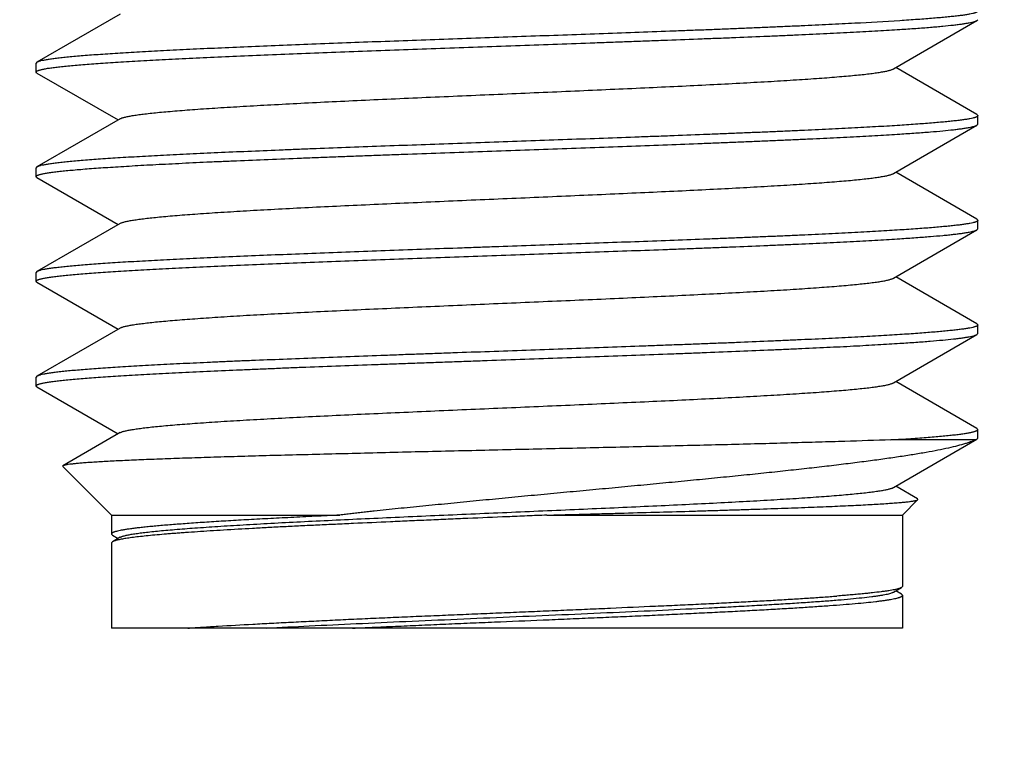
# Model space of a CAD drawing. Header units: inches. Extents: x 0 to 34, y 0 to 22.
# Tile 13 of 106: x 4.91 to 5.106, y 10.221 to 10.368. Entities that reach past the tile are written whole.
import ezdxf

# ---------------------------------------------------------------- set-up
doc = ezdxf.new("R2010")
doc.units = ezdxf.units.IN
doc.header["$LTSCALE"] = 1.87
doc.header["$MEASUREMENT"] = 0
doc.layers.get('0').update_dxf_attribs({"linetype": 'CONTINUOUS'})
doc.layers.add('DIMENSIONS', color=7, linetype='CONTINUOUS')
doc.styles.get("Standard").update_dxf_attribs({"font": 'txt', "width": 0.8})
doc.dimstyles.new('DIMSTYLE_2', dxfattribs={"dimtxt": 0.125, "dimasz": 0.18, "dimexe": 0.125, "dimexo": 0.0625, "dimgap": 0.0625, "dimtad": 0, "dimtih": 1, "dimtoh": 1, "dimlfac": 1.333333, "dimzin": 4, "dimdsep": 46, "dimtxsty": 'STANDARD', "dimblk": '_FILLED', "dimblk1": '_FILLED', "dimblk2": '_FILLED', "dimcen": 0.09, "dimadec": 0, "dimazin": 0, "dimtfac": 1, "dimtofl": 0, "dimtmove": 0, "dimatfit": 3, "dimldrblk": '_FILLED', "dimfxl": 1, "dimtolj": 1, "dimtzin": 4, "dimarcsym": 0})

# ---------------------------------------------------------------- blocks, each defined once
blk = doc.blocks.new('_FILLED')
at = {"color": 0, "linetype": 'BYBLOCK'}
blk.add_solid([(0, 0), (-1, 0.1736), (-1, -0.1736)], dxfattribs=at)
blk = doc.blocks.new('*D35')
at = {"layer": 'DIMENSIONS', "color": 2, "linetype": 'CONTINUOUS'}
for p, q in [((2.76809, 10.5202), (2.76809, 10.8802)), ((3.2759, 10.5202), (2.64309, 10.5202)), ((6.28722, 10.42769), (2.64309, 10.42769)), ((2.76809, 10.42769), (2.76809, 10.01278)), ((2.76809, 10.01278), (2.56492, 10.01278))]:
    blk.add_line(p, q, dxfattribs=at)
at = {"layer": 'DIMENSIONS', "color": 2, "linetype": 'CONTINUOUS', "xscale": 0.18, "yscale": 0.18, "zscale": 0.18}
for p, rotation in [((2.76809, 10.5202), 270), ((2.76809, 10.42769), 90)]:
    blk.add_blockref('_FILLED', p, dxfattribs=dict(at, rotation=rotation))
at = {"layer": 'DIMENSIONS', "color": 2, "linetype": 'CONTINUOUS', "insert": (2.50242, 10.07528), "char_height": 0.125, "width": 0.925, "attachment_point": 3, "line_spacing_factor": 0.9}
blk.add_mtext('.12{\\Ftxt.shx;\\W1.000000;\\H0.125000; }[3.1]', dxfattribs=at)

msp = doc.modelspace()

# ---------------------------------------------------------------- linework, layer by layer
at = {"color": 7, "linetype": 'CONTINUOUS'}
for p, q in [((4.9303, 10.36871), (4.91372, 10.35912)), ((5.08429, 10.35781), (5.10088, 10.36741)), ((5.10088, 10.36741), (5.10105, 10.3676)), ((4.91372, 10.35912), (4.91355, 10.35892)), ((4.91355, 10.35718), (4.91355, 10.35892)), ((5.10087, 10.3487), (5.08471, 10.35805)), ((4.91372, 10.35698), (4.91355, 10.35718)), ((4.91372, 10.35698), (4.92988, 10.34763)), ((4.9303, 10.34788), (4.91372, 10.33828)), ((5.10087, 10.3487), (5.10105, 10.3485)), ((5.10105, 10.34677), (5.10105, 10.3485)), ((5.08428, 10.33698), (5.10088, 10.34658)), ((5.10088, 10.34658), (5.10105, 10.34677)), ((4.91372, 10.33828), (4.91355, 10.33808)), ((4.91355, 10.33635), (4.91355, 10.33808)), ((4.91372, 10.33615), (4.91355, 10.33635)), ((4.91372, 10.33615), (4.92988, 10.3268)), ((5.10087, 10.32787), (5.08471, 10.33722)), ((4.9303, 10.32705), (4.91372, 10.31745)), ((5.10087, 10.32787), (5.10105, 10.32766)), ((5.10105, 10.32594), (5.10105, 10.32766)), ((5.08428, 10.31614), (5.10088, 10.32575)), ((5.10088, 10.32575), (5.10105, 10.32594)), ((4.91372, 10.31745), (4.91355, 10.31725)), ((4.91355, 10.31552), (4.91355, 10.31725)), ((5.10086, 10.30704), (5.08471, 10.31639)), ((4.91372, 10.31531), (4.91355, 10.31552)), ((4.91372, 10.31531), (4.92988, 10.30597)), ((5.10086, 10.30704), (5.10105, 10.30682)), ((5.10105, 10.3051), (5.10105, 10.30682)), ((4.9303, 10.30621), (4.91372, 10.29662)), ((5.08427, 10.2953), (5.10087, 10.3049)), ((5.10087, 10.3049), (5.10105, 10.3051)), ((4.91372, 10.29662), (4.91355, 10.29642)), ((4.91355, 10.29468), (4.91355, 10.29642)), ((4.91372, 10.29448), (4.91355, 10.29468)), ((5.10087, 10.2862), (5.08471, 10.29556)), ((4.91372, 10.29448), (4.92988, 10.28513)), ((4.9303, 10.28538), (4.9189, 10.27878)), ((5.10105, 10.286), (5.10087, 10.2862)), ((5.10105, 10.28427), (5.10105, 10.286)), ((5.10063, 10.28395), (5.08376, 10.28395)), ((5.08429, 10.27447), (5.10087, 10.28406)), ((5.10063, 10.28395), (5.10087, 10.28406)), ((5.10087, 10.28406), (5.10105, 10.28427)), ((4.9189, 10.27878), (4.91885, 10.27865)), ((4.92855, 10.26895), (4.91885, 10.27865)), ((5.08908, 10.27219), (5.08472, 10.27472)), ((5.08605, 10.26895), (5.08914, 10.27204)), ((5.08914, 10.27204), (5.08908, 10.27219)), ((4.92855, 10.26895), (4.97404, 10.26895)), ((4.92855, 10.26895), (4.92855, 10.26519)), ((5.01524, 10.26895), (5.08605, 10.26895)), ((5.08605, 10.26895), (5.08605, 10.25477)), ((4.92855, 10.26519), (4.92875, 10.26496)), ((4.92875, 10.26365), (4.92855, 10.26341)), ((4.92855, 10.26341), (4.92855, 10.24645)), ((4.92875, 10.26496), (4.92988, 10.2643)), ((4.9303, 10.26454), (4.92875, 10.26365)), ((5.08429, 10.25364), (5.08584, 10.25453)), ((5.08584, 10.25323), (5.08472, 10.25388)), ((5.08605, 10.25477), (5.08584, 10.25453)), ((5.08605, 10.25299), (5.08584, 10.25323)), ((5.08605, 10.25299), (5.08605, 10.24645)), ((5.08605, 10.24645), (4.92855, 10.24645))]:
    msp.add_line(p, q, dxfattribs=at)
for points, knots in [([(5.10105, 10.36933), (5.10105, 10.36932), (5.10104, 10.3693), (5.10103, 10.36927), (5.10101, 10.36924), (5.10097, 10.36919), (5.1009, 10.36914), (5.10079, 10.36908), (5.10065, 10.36902), (5.10048, 10.36895), (5.10027, 10.36889), (5.09994, 10.36881), (5.09945, 10.3687), (5.09877, 10.36858), (5.09797, 10.36846), (5.09705, 10.36835), (5.096, 10.36823), (5.09484, 10.36812), (5.09356, 10.368), (5.09217, 10.36788), (5.09067, 10.36776), (5.08844, 10.36759), (5.08672, 10.36747), (5.08553, 10.3674)], [0, 0, 0, 0, 0.001972, 0.004071, 0.006399, 0.009028, 0.01537, 0.023352, 0.033094, 0.044659, 0.058084, 0.073391, 0.109691, 0.153605, 0.205128, 0.264225, 0.330843, 0.404912, 0.486346, 0.575044, 0.670889, 0.773754, 1, 1, 1, 1]), ([(5.08553, 10.3674), (5.08254, 10.3672), (5.07871, 10.36699), (5.074, 10.36675), (5.07138, 10.36662), (5.06867, 10.36649), (5.06586, 10.36636), (5.06296, 10.36623), (5.05998, 10.3661), (5.05692, 10.36597), (5.05378, 10.36584), (5.05057, 10.36571), (5.04729, 10.36558), (5.04396, 10.36545), (5.0394, 10.36528), (5.0336, 10.36507), (5.02652, 10.36481), (5.01932, 10.36455), (5.01205, 10.36429), (5.00475, 10.36403), (4.99747, 10.36378), (4.99025, 10.36352), (4.98086, 10.36318), (4.9717, 10.36283), (4.96282, 10.36249), (4.95654, 10.36223), (4.95057, 10.36197), (4.94494, 10.36171), (4.93969, 10.36146), (4.93485, 10.3612), (4.9311, 10.36098), (4.92832, 10.3608), (4.92641, 10.36067), (4.92463, 10.36055), (4.92297, 10.36042), (4.92144, 10.36029), (4.92004, 10.36016), (4.91877, 10.36003), (4.91764, 10.3599), (4.91665, 10.35977), (4.91579, 10.35965), (4.91507, 10.35952), (4.91456, 10.35941), (4.91423, 10.35932), (4.91402, 10.35925), (4.91386, 10.35919), (4.91376, 10.35914), (4.91372, 10.35912)], [0, 0, 0, 0, 0.05227, 0.066919, 0.082158, 0.097963, 0.11431, 0.131175, 0.148533, 0.166356, 0.184618, 0.203291, 0.222347, 0.241756, 0.261489, 0.301809, 0.343059, 0.38499, 0.427348, 0.469873, 0.512309, 0.554396, 0.595879, 0.676031, 0.714212, 0.750819, 0.785627, 0.818428, 0.849021, 0.877221, 0.902857, 0.914665, 0.925776, 0.936172, 0.94584, 0.954763, 0.962929, 0.970327, 0.976945, 0.982776, 0.987813, 0.992051, 0.99549, 0.99691, 0.998133, 0.999161, 1, 1, 1, 1]), ([(5.08553, 10.36567), (5.0866, 10.36573), (5.08863, 10.36587), (5.09109, 10.36605), (5.09288, 10.3662), (5.09443, 10.36634), (5.09585, 10.36649), (5.09714, 10.36665), (5.09797, 10.36676), (5.09869, 10.36687), (5.09932, 10.36698), (5.09986, 10.36708), (5.10024, 10.36718), (5.10049, 10.36725), (5.10064, 10.3673), (5.10077, 10.36736), (5.10085, 10.36739), (5.10088, 10.36741)], [0, 0, 0, 0, 0.208174, 0.3938, 0.477915, 0.556115, 0.69447, 0.754492, 0.808327, 0.855926, 0.897253, 0.932287, 0.961034, 0.973065, 0.983551, 0.992515, 1, 1, 1, 1]), ([(4.91355, 10.35718), (4.91355, 10.35719), (4.91355, 10.35722), (4.91357, 10.35725), (4.91359, 10.35729), (4.91364, 10.35733), (4.91372, 10.35739), (4.91386, 10.35746), (4.91402, 10.35752), (4.91423, 10.35759), (4.91447, 10.35765), (4.91475, 10.35772), (4.91507, 10.35778), (4.91557, 10.35788), (4.91628, 10.35799), (4.91724, 10.35812), (4.91835, 10.35825), (4.91959, 10.35838), (4.92098, 10.35851), (4.92251, 10.35865), (4.92417, 10.35878), (4.92596, 10.35891), (4.92789, 10.35904), (4.92994, 10.35918), (4.93211, 10.35931), (4.93441, 10.35944), (4.93682, 10.35957), (4.93934, 10.3597), (4.94292, 10.35988), (4.94764, 10.36011), (4.95359, 10.36037), (4.95988, 10.36064), (4.96647, 10.3609), (4.97332, 10.36116), (4.98285, 10.36152), (4.99257, 10.36187), (5.00244, 10.36222), (5.00991, 10.36249), (5.01737, 10.36275), (5.02356, 10.36297), (5.02846, 10.36315), (5.03209, 10.36328), (5.03568, 10.36341), (5.04037, 10.36359), (5.04499, 10.36376), (5.04954, 10.36394), (5.0539, 10.36411), (5.05816, 10.36429), (5.06231, 10.36447), (5.06623, 10.36464), (5.07089, 10.36486), (5.07538, 10.36508), (5.07875, 10.36527), (5.08112, 10.3654), (5.08337, 10.36553), (5.08482, 10.36562), (5.08553, 10.36567)], [0, 0, 0, 0, 0.000195, 0.000404, 0.00064, 0.000911, 0.001577, 0.002429, 0.003479, 0.004732, 0.006191, 0.007859, 0.009736, 0.011822, 0.016624, 0.022261, 0.028726, 0.036011, 0.044105, 0.052996, 0.06267, 0.073112, 0.084308, 0.096238, 0.108884, 0.122225, 0.136241, 0.15091, 0.166209, 0.198595, 0.233194, 0.269785, 0.308136, 0.348002, 0.389129, 0.47411, 0.517422, 0.560914, 0.60431, 0.647331, 0.668616, 0.689704, 0.710563, 0.731158, 0.77143, 0.791041, 0.810261, 0.847406, 0.865271, 0.882627, 0.915699, 0.946413, 0.960823, 0.974573, 0.987639, 1, 1, 1, 1]), ([(4.9303, 10.34788), (4.93035, 10.34791), (4.93047, 10.34796), (4.93066, 10.34804), (4.9309, 10.34812), (4.93118, 10.34819), (4.93151, 10.34827), (4.93202, 10.34838), (4.93276, 10.34851), (4.93377, 10.34867), (4.93495, 10.34882), (4.93628, 10.34897), (4.93777, 10.34913), (4.93941, 10.34928), (4.94189, 10.3495), (4.94535, 10.34976), (4.94989, 10.35007), (4.95493, 10.35037), (4.96044, 10.35068), (4.96635, 10.35099), (4.97263, 10.3513), (4.9792, 10.35161), (4.98602, 10.35192), (4.99544, 10.35233), (5.00736, 10.35284), (5.01928, 10.35336), (5.02869, 10.35377), (5.03551, 10.35408), (5.04208, 10.35439), (5.04835, 10.3547), (5.05426, 10.35501), (5.05975, 10.35531), (5.06479, 10.35562), (5.06932, 10.35593), (5.07277, 10.35619), (5.07524, 10.35641), (5.07688, 10.35656), (5.07836, 10.35671), (5.07969, 10.35687), (5.08085, 10.35702), (5.08185, 10.35718), (5.08259, 10.35731), (5.08309, 10.35742), (5.08341, 10.35749), (5.08369, 10.35757), (5.08393, 10.35765), (5.08412, 10.35772), (5.08424, 10.35778), (5.08429, 10.35781)], [0, 0, 0, 0, 0.001121, 0.00249, 0.004114, 0.005997, 0.00814, 0.010546, 0.016144, 0.022787, 0.030464, 0.039164, 0.048863, 0.059536, 0.07117, 0.09724, 0.126797, 0.159618, 0.195412, 0.233871, 0.274647, 0.317397, 0.361739, 0.407292, 0.50042, 0.593536, 0.639069, 0.683384, 0.726104, 0.766848, 0.805254, 0.841002, 0.873765, 0.903268, 0.929264, 0.940876, 0.951527, 0.961185, 0.969824, 0.977428, 0.98399, 0.98952, 0.9919, 0.994025, 0.995895, 0.997512, 0.998879, 1, 1, 1, 1]), ([(5.10105, 10.3485), (5.10105, 10.34849), (5.10104, 10.34847), (5.10103, 10.34843), (5.10101, 10.3484), (5.10097, 10.34836), (5.1009, 10.3483), (5.10079, 10.34824), (5.10065, 10.34818), (5.10048, 10.34812), (5.10028, 10.34806), (5.09995, 10.34797), (5.09945, 10.34787), (5.09877, 10.34775), (5.09797, 10.34763), (5.09705, 10.34752), (5.096, 10.3474), (5.09484, 10.34728), (5.09357, 10.34717), (5.09164, 10.347), (5.08895, 10.34679), (5.08672, 10.34664), (5.08553, 10.34656)], [0, 0, 0, 0, 0.001991, 0.004105, 0.006442, 0.009075, 0.015417, 0.023392, 0.033124, 0.044678, 0.058092, 0.073387, 0.109666, 0.153564, 0.205076, 0.264169, 0.330788, 0.404863, 0.486306, 0.575013, 0.773737, 1, 1, 1, 1]), ([(5.08553, 10.34656), (5.08484, 10.34652), (5.08342, 10.34643), (5.08123, 10.3463), (5.07893, 10.34617), (5.07564, 10.346), (5.07129, 10.34578), (5.06676, 10.34557), (5.06296, 10.3454), (5.05998, 10.34527), (5.05692, 10.34514), (5.05378, 10.34501), (5.05057, 10.34488), (5.04616, 10.34471), (5.04168, 10.34453), (5.03712, 10.34436), (5.03245, 10.34419), (5.02652, 10.34397), (5.01932, 10.34372), (5.01205, 10.34346), (5.00475, 10.3432), (4.99747, 10.34294), (4.99024, 10.34268), (4.98312, 10.34243), (4.97615, 10.34217), (4.97045, 10.34195), (4.966, 10.34178), (4.96171, 10.34161), (4.95654, 10.34139), (4.95056, 10.34114), (4.94494, 10.34088), (4.93969, 10.34062), (4.93485, 10.34037), (4.93046, 10.34011), (4.92653, 10.33986), (4.92356, 10.33963), (4.92144, 10.33945), (4.92004, 10.33933), (4.91877, 10.3392), (4.91764, 10.33907), (4.91665, 10.33894), (4.91579, 10.33881), (4.91507, 10.33868), (4.91456, 10.33857), (4.91423, 10.33848), (4.91402, 10.33842), (4.91386, 10.33835), (4.91376, 10.33831), (4.91372, 10.33828)], [0, 0, 0, 0, 0.012079, 0.02483, 0.038235, 0.052272, 0.08216, 0.114313, 0.131179, 0.148537, 0.16636, 0.184623, 0.203296, 0.222352, 0.261496, 0.281524, 0.301816, 0.343068, 0.385, 0.427358, 0.469885, 0.512321, 0.554409, 0.595893, 0.636521, 0.676045, 0.695319, 0.714227, 0.750833, 0.785642, 0.818442, 0.849034, 0.877234, 0.90287, 0.925787, 0.94585, 0.954772, 0.962937, 0.970334, 0.976952, 0.982782, 0.987818, 0.992056, 0.995493, 0.996912, 0.998134, 0.999162, 1, 1, 1, 1]), ([(5.08553, 10.34483), (5.0866, 10.3449), (5.08863, 10.34504), (5.09149, 10.34525), (5.09399, 10.34546), (5.09584, 10.34565), (5.09714, 10.34581), (5.09796, 10.34592), (5.09869, 10.34603), (5.09932, 10.34614), (5.09985, 10.34625), (5.10023, 10.34634), (5.10049, 10.34642), (5.10064, 10.34647), (5.10077, 10.34652), (5.10085, 10.34656), (5.10088, 10.34658)], [0, 0, 0, 0, 0.208089, 0.393649, 0.555915, 0.694238, 0.754255, 0.808096, 0.855712, 0.897065, 0.932136, 0.960928, 0.972984, 0.983496, 0.992488, 1, 1, 1, 1]), ([(4.91355, 10.33635), (4.91355, 10.33636), (4.91355, 10.33638), (4.91357, 10.33642), (4.91359, 10.33645), (4.91364, 10.3365), (4.91372, 10.33656), (4.91386, 10.33662), (4.91402, 10.33669), (4.91423, 10.33675), (4.91447, 10.33682), (4.91475, 10.33688), (4.91507, 10.33695), (4.91557, 10.33704), (4.91628, 10.33716), (4.91724, 10.33729), (4.91835, 10.33742), (4.91959, 10.33755), (4.92098, 10.33768), (4.92251, 10.33781), (4.92481, 10.338), (4.92729, 10.33817), (4.92994, 10.33834), (4.93292, 10.33852), (4.93605, 10.3387), (4.93934, 10.33887), (4.94292, 10.33905), (4.94663, 10.33923), (4.95048, 10.3394), (4.95456, 10.33958), (4.95987, 10.3398), (4.96531, 10.34002), (4.9698, 10.34019), (4.97326, 10.34033), (4.97678, 10.34046), (4.98034, 10.34059), (4.98395, 10.34072), (4.98883, 10.3409), (4.99499, 10.34112), (5.00244, 10.34139), (5.01238, 10.34174), (5.02228, 10.34209), (5.03205, 10.34244), (5.03918, 10.34271), (5.04499, 10.34293), (5.04954, 10.34311), (5.05284, 10.34324), (5.05608, 10.34337), (5.05924, 10.3435), (5.06231, 10.34364), (5.0653, 10.34377), (5.06819, 10.3439), (5.07185, 10.34408), (5.07538, 10.34425), (5.07875, 10.34443), (5.08112, 10.34456), (5.08337, 10.3447), (5.08482, 10.34479), (5.08553, 10.34483)], [0, 0, 0, 0, 0.000195, 0.000404, 0.00064, 0.000911, 0.001576, 0.002428, 0.003478, 0.004731, 0.00619, 0.007858, 0.009735, 0.011822, 0.016623, 0.02226, 0.028725, 0.03601, 0.044103, 0.052994, 0.062668, 0.084306, 0.096236, 0.108882, 0.136239, 0.150908, 0.166206, 0.198592, 0.215628, 0.233191, 0.269783, 0.308134, 0.327893, 0.348, 0.368422, 0.389127, 0.410081, 0.431252, 0.474108, 0.51742, 0.560913, 0.647329, 0.689703, 0.731157, 0.771429, 0.79104, 0.810261, 0.829059, 0.847405, 0.865271, 0.882626, 0.899444, 0.915699, 0.946412, 0.960823, 0.974573, 0.987639, 1, 1, 1, 1]), ([(4.9303, 10.32705), (4.93035, 10.32707), (4.93047, 10.32713), (4.93067, 10.32721), (4.9309, 10.32728), (4.93119, 10.32736), (4.93151, 10.32744), (4.93202, 10.32755), (4.93277, 10.32768), (4.93378, 10.32783), (4.93496, 10.32799), (4.93629, 10.32814), (4.93777, 10.32829), (4.93941, 10.32845), (4.9419, 10.32866), (4.94535, 10.32893), (4.9499, 10.32923), (4.95494, 10.32954), (4.96044, 10.32985), (4.96636, 10.33016), (4.97264, 10.33047), (4.97921, 10.33077), (4.98603, 10.33108), (4.99544, 10.3315), (5.00736, 10.33201), (5.01928, 10.33252), (5.02869, 10.33294), (5.0355, 10.33325), (5.04207, 10.33355), (5.04834, 10.33386), (5.05425, 10.33417), (5.05974, 10.33448), (5.06478, 10.33479), (5.06931, 10.33509), (5.07276, 10.33536), (5.07523, 10.33557), (5.07687, 10.33573), (5.07835, 10.33588), (5.07968, 10.33603), (5.08085, 10.33619), (5.08185, 10.33634), (5.08258, 10.33647), (5.08309, 10.33658), (5.08341, 10.33666), (5.08368, 10.33674), (5.08392, 10.33681), (5.08412, 10.33689), (5.08423, 10.33695), (5.08428, 10.33698)], [0, 0, 0, 0, 0.001121, 0.002491, 0.004116, 0.006, 0.008148, 0.01056, 0.016177, 0.02284, 0.030529, 0.039209, 0.048867, 0.059526, 0.071177, 0.097285, 0.126844, 0.159642, 0.195431, 0.233923, 0.274735, 0.317471, 0.361779, 0.407312, 0.500426, 0.593525, 0.639052, 0.683364, 0.726075, 0.766815, 0.805217, 0.840966, 0.873731, 0.903233, 0.929232, 0.940847, 0.951502, 0.96117, 0.969825, 0.977443, 0.984012, 0.989538, 0.991915, 0.994036, 0.995902, 0.997516, 0.99888, 1, 1, 1, 1]), ([(5.10105, 10.32766), (5.10105, 10.32765), (5.10104, 10.32763), (5.10103, 10.3276), (5.10101, 10.32757), (5.10097, 10.32752), (5.1009, 10.32747), (5.10079, 10.32741), (5.10065, 10.32734), (5.10048, 10.32728), (5.10028, 10.32722), (5.09994, 10.32714), (5.09945, 10.32703), (5.09877, 10.32692), (5.09797, 10.3268), (5.09705, 10.32669), (5.096, 10.32657), (5.09484, 10.32645), (5.09357, 10.32633), (5.09217, 10.32621), (5.09067, 10.32609), (5.08844, 10.32592), (5.08672, 10.32581), (5.08553, 10.32573)], [0, 0, 0, 0, 0.002002, 0.004124, 0.006464, 0.009098, 0.015435, 0.023402, 0.033125, 0.04467, 0.058075, 0.073362, 0.109628, 0.153518, 0.205027, 0.264122, 0.330749, 0.404834, 0.486287, 0.574999, 0.670855, 0.773731, 1, 1, 1, 1]), ([(5.08553, 10.32573), (5.08484, 10.32569), (5.08342, 10.3256), (5.08123, 10.32547), (5.07893, 10.32534), (5.07564, 10.32516), (5.07129, 10.32495), (5.06677, 10.32473), (5.06296, 10.32456), (5.05998, 10.32443), (5.05692, 10.32431), (5.05378, 10.32418), (5.05057, 10.32405), (5.04616, 10.32387), (5.04052, 10.32366), (5.0336, 10.3234), (5.02652, 10.32314), (5.01932, 10.32288), (5.01205, 10.32262), (5.00597, 10.32241), (5.0011, 10.32224), (4.99387, 10.32198), (4.98554, 10.32168), (4.97615, 10.32133), (4.96937, 10.32108), (4.96282, 10.32082), (4.95654, 10.32056), (4.95057, 10.32031), (4.94494, 10.32005), (4.93969, 10.31979), (4.93557, 10.31957), (4.93249, 10.31939), (4.93034, 10.31927), (4.92832, 10.31914), (4.92641, 10.31901), (4.92463, 10.31888), (4.9225, 10.31871), (4.92055, 10.31854), (4.91877, 10.31836), (4.91764, 10.31823), (4.91665, 10.31811), (4.91579, 10.31798), (4.91507, 10.31785), (4.91456, 10.31774), (4.91423, 10.31765), (4.91402, 10.31759), (4.91386, 10.31752), (4.91376, 10.31748), (4.91372, 10.31745)], [0, 0, 0, 0, 0.012079, 0.024829, 0.038233, 0.05227, 0.082157, 0.114309, 0.131174, 0.148531, 0.166354, 0.184615, 0.203288, 0.222343, 0.261485, 0.301804, 0.343055, 0.384987, 0.427344, 0.46987, 0.491116, 0.512306, 0.595878, 0.636506, 0.67603, 0.714212, 0.750819, 0.785628, 0.818429, 0.849021, 0.877221, 0.89037, 0.902857, 0.914665, 0.925776, 0.936172, 0.945839, 0.962929, 0.970327, 0.976945, 0.982777, 0.987814, 0.992052, 0.99549, 0.99691, 0.998133, 0.999161, 1, 1, 1, 1]), ([(5.08553, 10.324), (5.0866, 10.32407), (5.08817, 10.32417), (5.09019, 10.32432), (5.09198, 10.32446), (5.09365, 10.3246), (5.09519, 10.32475), (5.09621, 10.32486), (5.09713, 10.32497), (5.09796, 10.32508), (5.09868, 10.32519), (5.09932, 10.32531), (5.09985, 10.32541), (5.10023, 10.32551), (5.10048, 10.32559), (5.10064, 10.32564), (5.10077, 10.32569), (5.10085, 10.32573), (5.10088, 10.32575)], [0, 0, 0, 0, 0.207946, 0.303533, 0.393398, 0.555592, 0.627757, 0.693875, 0.753886, 0.807736, 0.855376, 0.896769, 0.931894, 0.960755, 0.972851, 0.983406, 0.992443, 1, 1, 1, 1]), ([(4.91355, 10.31552), (4.91355, 10.31553), (4.91355, 10.31555), (4.91357, 10.31558), (4.91359, 10.31562), (4.91364, 10.31567), (4.91372, 10.31572), (4.91386, 10.31579), (4.91403, 10.31585), (4.91423, 10.31592), (4.91447, 10.31599), (4.91475, 10.31605), (4.91507, 10.31612), (4.91557, 10.31621), (4.91628, 10.31632), (4.91724, 10.31645), (4.91835, 10.31659), (4.91959, 10.31672), (4.92098, 10.31685), (4.92251, 10.31698), (4.92417, 10.31711), (4.92596, 10.31724), (4.92789, 10.31737), (4.92994, 10.31751), (4.93292, 10.31769), (4.93693, 10.31792), (4.94208, 10.31818), (4.94764, 10.31844), (4.95359, 10.3187), (4.95988, 10.31898), (4.96647, 10.31925), (4.97332, 10.31951), (4.98039, 10.31977), (4.98763, 10.32002), (4.99499, 10.32029), (5.00244, 10.32055), (5.00991, 10.32082), (5.01737, 10.32108), (5.02477, 10.32135), (5.03205, 10.32161), (5.03803, 10.32183), (5.04272, 10.32201), (5.04616, 10.32214), (5.04954, 10.32227), (5.0539, 10.32245), (5.05816, 10.32262), (5.06231, 10.3228), (5.06623, 10.32298), (5.07089, 10.32319), (5.07538, 10.32342), (5.07875, 10.3236), (5.08112, 10.32373), (5.08337, 10.32386), (5.08482, 10.32395), (5.08553, 10.324)], [0, 0, 0, 0, 0.000195, 0.000404, 0.00064, 0.000911, 0.001577, 0.002429, 0.003478, 0.004731, 0.00619, 0.007858, 0.009735, 0.011822, 0.016624, 0.022262, 0.028728, 0.036014, 0.044108, 0.052998, 0.062671, 0.073113, 0.084308, 0.096239, 0.108886, 0.136244, 0.166211, 0.198597, 0.233196, 0.269788, 0.308139, 0.348005, 0.389132, 0.431257, 0.474112, 0.517424, 0.560916, 0.604311, 0.647332, 0.689705, 0.731159, 0.751459, 0.771431, 0.791042, 0.810262, 0.847407, 0.865272, 0.882627, 0.915699, 0.946413, 0.960823, 0.974573, 0.987639, 1, 1, 1, 1]), ([(4.9303, 10.30621), (4.93035, 10.30624), (4.93047, 10.3063), (4.93066, 10.30637), (4.9309, 10.30645), (4.93118, 10.30653), (4.93151, 10.3066), (4.93202, 10.30671), (4.93276, 10.30685), (4.93378, 10.307), (4.93495, 10.30715), (4.93629, 10.30731), (4.93777, 10.30746), (4.93941, 10.30761), (4.94189, 10.30783), (4.94534, 10.30809), (4.94989, 10.3084), (4.95493, 10.30871), (4.96043, 10.30902), (4.96634, 10.30932), (4.97262, 10.30963), (4.97919, 10.30994), (4.98601, 10.31025), (4.99542, 10.31066), (5.00733, 10.31118), (5.01925, 10.31169), (5.02866, 10.3121), (5.03548, 10.31241), (5.04205, 10.31272), (5.04831, 10.31303), (5.05422, 10.31334), (5.05972, 10.31364), (5.06476, 10.31395), (5.06929, 10.31426), (5.07274, 10.31452), (5.07522, 10.31474), (5.07685, 10.31489), (5.07834, 10.31505), (5.07967, 10.3152), (5.08084, 10.31535), (5.08184, 10.31551), (5.08258, 10.31564), (5.08308, 10.31575), (5.0834, 10.31583), (5.08368, 10.3159), (5.08392, 10.31598), (5.08411, 10.31606), (5.08423, 10.31611), (5.08428, 10.31614)], [0, 0, 0, 0, 0.001122, 0.002491, 0.004116, 0.005999, 0.008144, 0.010551, 0.016157, 0.022812, 0.030502, 0.039194, 0.048856, 0.059499, 0.071128, 0.097227, 0.126796, 0.159576, 0.195346, 0.23382, 0.274629, 0.317368, 0.36167, 0.40719, 0.500291, 0.593385, 0.63891, 0.683223, 0.725939, 0.76668, 0.805093, 0.840847, 0.873627, 0.903143, 0.929152, 0.940775, 0.951439, 0.96112, 0.969792, 0.977431, 0.984016, 0.989548, 0.991925, 0.994044, 0.995908, 0.997518, 0.99888, 1, 1, 1, 1]), ([(5.10105, 10.30682), (5.10105, 10.30681), (5.10104, 10.30679), (5.10103, 10.30676), (5.10101, 10.30673), (5.10097, 10.30668), (5.1009, 10.30663), (5.10079, 10.30657), (5.10065, 10.30651), (5.10048, 10.30645), (5.10028, 10.30639), (5.09994, 10.3063), (5.09945, 10.3062), (5.09877, 10.30609), (5.09797, 10.30597), (5.09705, 10.30586), (5.096, 10.30574), (5.09484, 10.30562), (5.09357, 10.3055), (5.09217, 10.30538), (5.09067, 10.30526), (5.08905, 10.30513), (5.08733, 10.30501), (5.08614, 10.30494), (5.08553, 10.3049)], [0, 0, 0, 0, 0.002004, 0.004125, 0.006461, 0.00909, 0.015414, 0.023367, 0.033076, 0.044609, 0.058002, 0.07328, 0.109533, 0.153417, 0.204927, 0.26403, 0.33067, 0.40477, 0.486234, 0.574956, 0.670822, 0.773709, 0.883485, 1, 1, 1, 1]), ([(5.08553, 10.3049), (5.08484, 10.30485), (5.08342, 10.30476), (5.08123, 10.30463), (5.07893, 10.30451), (5.07565, 10.30433), (5.07129, 10.30411), (5.06677, 10.3039), (5.06296, 10.30373), (5.05893, 10.30356), (5.0548, 10.30338), (5.05057, 10.30321), (5.0473, 10.30308), (5.04396, 10.30296), (5.04057, 10.30283), (5.03713, 10.3027), (5.03245, 10.30252), (5.02409, 10.30222), (5.01446, 10.30188), (5.00476, 10.30153), (4.99868, 10.30132), (4.99383, 10.30115), (4.99022, 10.30102), (4.98664, 10.30089), (4.98194, 10.30071), (4.97616, 10.30049), (4.96938, 10.30023), (4.96282, 10.29997), (4.95753, 10.29977), (4.95343, 10.2996), (4.95048, 10.29947), (4.94762, 10.29934), (4.94399, 10.29917), (4.9397, 10.29896), (4.93557, 10.29873), (4.93249, 10.29856), (4.92971, 10.2984), (4.92709, 10.29823), (4.92463, 10.29805), (4.92297, 10.29792), (4.92144, 10.29779), (4.92004, 10.29766), (4.91878, 10.29753), (4.91764, 10.2974), (4.91665, 10.29727), (4.91579, 10.29715), (4.91507, 10.29702), (4.91456, 10.29691), (4.91423, 10.29682), (4.91403, 10.29675), (4.91386, 10.29669), (4.91376, 10.29664), (4.91372, 10.29662)], [0, 0, 0, 0, 0.012078, 0.024828, 0.038232, 0.052268, 0.082154, 0.114304, 0.131168, 0.148525, 0.184607, 0.203279, 0.222334, 0.241742, 0.261474, 0.281501, 0.301791, 0.343039, 0.427324, 0.469849, 0.512283, 0.533386, 0.55437, 0.575203, 0.595853, 0.63648, 0.676005, 0.714186, 0.750792, 0.768435, 0.785602, 0.802266, 0.818403, 0.848998, 0.8772, 0.890349, 0.902837, 0.925757, 0.936155, 0.945825, 0.954751, 0.962919, 0.970317, 0.976937, 0.982769, 0.987807, 0.992047, 0.995486, 0.996907, 0.998131, 0.99916, 1, 1, 1, 1]), ([(5.08553, 10.30317), (5.0866, 10.30323), (5.08816, 10.30334), (5.09018, 10.30349), (5.09196, 10.30363), (5.09396, 10.3038), (5.09581, 10.30398), (5.0971, 10.30413), (5.09793, 10.30424), (5.09866, 10.30435), (5.09929, 10.30446), (5.09983, 10.30456), (5.10021, 10.30465), (5.10047, 10.30473), (5.10063, 10.30478), (5.10076, 10.30484), (5.10084, 10.30488), (5.10087, 10.3049)], [0, 0, 0, 0, 0.207475, 0.302878, 0.392593, 0.554592, 0.692804, 0.752821, 0.806703, 0.854408, 0.895899, 0.931161, 0.960205, 0.972413, 0.983095, 0.992278, 1, 1, 1, 1]), ([(4.91355, 10.29468), (4.91355, 10.29469), (4.91355, 10.29472), (4.91357, 10.29475), (4.91359, 10.29478), (4.91364, 10.29483), (4.91372, 10.29489), (4.91386, 10.29496), (4.91403, 10.29502), (4.91423, 10.29509), (4.91447, 10.29515), (4.91475, 10.29522), (4.91507, 10.29528), (4.91557, 10.29538), (4.91628, 10.29549), (4.91724, 10.29562), (4.91835, 10.29575), (4.91959, 10.29588), (4.92154, 10.29607), (4.92366, 10.29624), (4.92596, 10.29641), (4.92789, 10.29654), (4.92994, 10.29668), (4.93292, 10.29686), (4.93693, 10.29708), (4.94208, 10.29734), (4.94764, 10.29761), (4.95252, 10.29782), (4.95661, 10.298), (4.9598, 10.29813), (4.96306, 10.29827), (4.96756, 10.29846), (4.97332, 10.29868), (4.97917, 10.29889), (4.98395, 10.29906), (4.9876, 10.29919), (4.99127, 10.29932), (4.99497, 10.29945), (4.9987, 10.29959), (5.00368, 10.29976), (5.00991, 10.29998), (5.01737, 10.30025), (5.02477, 10.30051), (5.03205, 10.30078), (5.03803, 10.301), (5.04272, 10.30118), (5.04726, 10.30135), (5.05277, 10.30157), (5.05816, 10.30179), (5.06231, 10.30197), (5.06623, 10.30214), (5.07089, 10.30236), (5.07538, 10.30258), (5.07875, 10.30276), (5.08112, 10.3029), (5.08337, 10.30303), (5.08482, 10.30312), (5.08553, 10.30317)], [0, 0, 0, 0, 0.000195, 0.000404, 0.00064, 0.000911, 0.001577, 0.002429, 0.003479, 0.004732, 0.006191, 0.00786, 0.009737, 0.011824, 0.016626, 0.022263, 0.028729, 0.036014, 0.044108, 0.062672, 0.073115, 0.084311, 0.096241, 0.108886, 0.136245, 0.166212, 0.198598, 0.233197, 0.251258, 0.269788, 0.288759, 0.30814, 0.348006, 0.389132, 0.410087, 0.431258, 0.452611, 0.474113, 0.495729, 0.517425, 0.560917, 0.604312, 0.647333, 0.689706, 0.73116, 0.75146, 0.771431, 0.810263, 0.847407, 0.865272, 0.882627, 0.915699, 0.946413, 0.960824, 0.974573, 0.987638, 1, 1, 1, 1]), ([(4.9303, 10.28538), (4.93035, 10.28541), (4.93047, 10.28546), (4.93066, 10.28554), (4.9309, 10.28562), (4.93118, 10.28569), (4.93151, 10.28577), (4.93202, 10.28588), (4.93276, 10.28601), (4.93377, 10.28616), (4.93495, 10.28632), (4.93628, 10.28647), (4.93777, 10.28663), (4.9394, 10.28678), (4.94188, 10.28699), (4.94533, 10.28726), (4.94987, 10.28757), (4.95491, 10.28787), (4.96041, 10.28818), (4.96632, 10.28849), (4.97259, 10.2888), (4.97917, 10.28911), (4.98598, 10.28941), (4.99539, 10.28983), (5.0073, 10.29034), (5.01922, 10.29085), (5.02862, 10.29127), (5.03544, 10.29158), (5.04201, 10.29188), (5.04828, 10.29219), (5.05419, 10.2925), (5.05968, 10.29281), (5.06472, 10.29312), (5.06926, 10.29342), (5.07271, 10.29369), (5.07519, 10.2939), (5.07683, 10.29406), (5.07832, 10.29421), (5.07965, 10.29436), (5.08082, 10.29452), (5.08183, 10.29467), (5.08257, 10.2948), (5.08308, 10.29491), (5.08339, 10.29499), (5.08367, 10.29507), (5.08391, 10.29514), (5.08411, 10.29522), (5.08422, 10.29528), (5.08427, 10.2953)], [0, 0, 0, 0, 0.001122, 0.002492, 0.004116, 0.005999, 0.008143, 0.010548, 0.016146, 0.022788, 0.030465, 0.039157, 0.04884, 0.059499, 0.071126, 0.097167, 0.126708, 0.1595, 0.195254, 0.233692, 0.274484, 0.31722, 0.361516, 0.407019, 0.500095, 0.593174, 0.638697, 0.683007, 0.725725, 0.766467, 0.80489, 0.840653, 0.873447, 0.902985, 0.929011, 0.940642, 0.951317, 0.961011, 0.969701, 0.977366, 0.98398, 0.989532, 0.991915, 0.994038, 0.995904, 0.997517, 0.99888, 1, 1, 1, 1]), ([(5.08376, 10.28395), (5.08443, 10.28399), (5.08575, 10.28408), (5.08767, 10.2842), (5.08947, 10.28433), (5.09114, 10.28446), (5.09269, 10.28459), (5.09412, 10.28471), (5.09541, 10.28484), (5.09658, 10.28497), (5.09761, 10.28509), (5.0985, 10.28522), (5.09917, 10.28533), (5.09963, 10.28542), (5.09992, 10.28548), (5.10018, 10.28555), (5.10041, 10.28561), (5.1006, 10.28567), (5.10076, 10.28574), (5.10088, 10.2858), (5.10096, 10.28585), (5.10101, 10.2859), (5.10103, 10.28593), (5.10104, 10.28597), (5.10105, 10.28599), (5.10105, 10.286)], [0, 0, 0, 0, 0.116315, 0.225989, 0.328853, 0.424762, 0.513573, 0.595163, 0.669416, 0.736231, 0.795516, 0.847199, 0.891232, 0.910371, 0.927593, 0.942901, 0.956304, 0.967816, 0.977468, 0.985318, 0.991476, 0.993992, 0.996195, 0.998162, 1, 1, 1, 1]), ([(5.08376, 10.28395), (5.0807, 10.28384), (5.07592, 10.28368), (5.06931, 10.28348), (5.06382, 10.28332), (5.05802, 10.28316), (5.05194, 10.283), (5.04562, 10.28284), (5.03909, 10.28269), (5.03239, 10.28253), (5.02556, 10.28237), (5.01863, 10.28221), (5.01165, 10.28205), (5.00465, 10.28189), (4.99769, 10.28173), (4.99079, 10.28157), (4.984, 10.2814), (4.97736, 10.28123), (4.97091, 10.28107), (4.96469, 10.28092), (4.95873, 10.28076), (4.95308, 10.2806), (4.94776, 10.28044), (4.94281, 10.28027), (4.93893, 10.28013), (4.93604, 10.28002), (4.93403, 10.27994), (4.93213, 10.27986), (4.93035, 10.27978), (4.92869, 10.2797), (4.92716, 10.27961), (4.92574, 10.27953), (4.92446, 10.27945), (4.9233, 10.27937), (4.92227, 10.27928), (4.92138, 10.2792), (4.92062, 10.27912), (4.92007, 10.27905), (4.9197, 10.27899), (4.91948, 10.27895), (4.91928, 10.27891), (4.91912, 10.27887), (4.919, 10.27883), (4.91893, 10.2788), (4.9189, 10.27878)], [0, 0, 0, 0, 0.055661, 0.086935, 0.12028, 0.155512, 0.192431, 0.230836, 0.270503, 0.31121, 0.352726, 0.394811, 0.43722, 0.479709, 0.52203, 0.563933, 0.605166, 0.645489, 0.684671, 0.722482, 0.758686, 0.793047, 0.825362, 0.855438, 0.883093, 0.895957, 0.908152, 0.919657, 0.930459, 0.940536, 0.949869, 0.958448, 0.966261, 0.973297, 0.979543, 0.984985, 0.989617, 0.993433, 0.995035, 0.996433, 0.997626, 0.998616, 0.999405, 1, 1, 1, 1]), ([(5.10063, 10.28395), (5.10046, 10.28388), (5.10011, 10.28372), (5.09955, 10.28351), (5.09891, 10.28329), (5.09793, 10.28299), (5.09653, 10.28262), (5.09464, 10.28218), (5.09248, 10.28175), (5.09006, 10.2813), (5.08738, 10.28086), (5.08445, 10.28042), (5.08128, 10.27997), (5.07789, 10.27952), (5.07427, 10.27907), (5.07044, 10.27861), (5.06642, 10.27815), (5.06221, 10.2777), (5.05859, 10.27732), (5.05562, 10.27701), (5.05333, 10.27677), (5.05101, 10.27654), (5.04865, 10.2763), (5.04626, 10.27607), (5.04385, 10.27583), (5.0414, 10.2756), (5.0381, 10.27528), (5.03392, 10.27488), (5.02885, 10.2744), (5.02373, 10.27392), (5.01858, 10.27344), (5.01341, 10.27296), (5.00826, 10.27246), (5.00313, 10.27197), (4.99804, 10.27148), (4.99385, 10.27106), (4.99053, 10.27074), (4.98807, 10.27049), (4.98565, 10.27025), (4.98325, 10.27), (4.98128, 10.26979), (4.97972, 10.26962), (4.97856, 10.2695), (4.97741, 10.26937), (4.97628, 10.26923), (4.97516, 10.26909), (4.97441, 10.269), (4.97404, 10.26895)], [0, 0, 0, 0, 0.004222, 0.008957, 0.014215, 0.019999, 0.033134, 0.048339, 0.065609, 0.08492, 0.106205, 0.129414, 0.154503, 0.181394, 0.209996, 0.240233, 0.272006, 0.30521, 0.339756, 0.3575, 0.375536, 0.393842, 0.412401, 0.431201, 0.45023, 0.469471, 0.488906, 0.52828, 0.568214, 0.608559, 0.649164, 0.689875, 0.730534, 0.770979, 0.811049, 0.850592, 0.870118, 0.889451, 0.908568, 0.927439, 0.946052, 0.955259, 0.96439, 0.97343, 0.982368, 0.991217, 1, 1, 1, 1]), ([(4.9303, 10.26454), (4.93035, 10.26457), (4.93046, 10.26463), (4.93066, 10.26471), (4.9309, 10.26478), (4.93118, 10.26486), (4.9315, 10.26494), (4.93202, 10.26505), (4.93276, 10.26518), (4.93377, 10.26533), (4.93494, 10.26548), (4.93628, 10.26564), (4.93776, 10.26579), (4.9394, 10.26595), (4.94188, 10.26616), (4.94533, 10.26642), (4.94987, 10.26673), (4.95491, 10.26704), (4.9604, 10.26735), (4.96631, 10.26766), (4.97258, 10.26796), (4.97916, 10.26827), (4.98597, 10.26858), (4.99538, 10.269), (5.00729, 10.26951), (5.0192, 10.27002), (5.02861, 10.27043), (5.03543, 10.27074), (5.042, 10.27105), (5.04826, 10.27136), (5.05417, 10.27167), (5.05967, 10.27198), (5.06471, 10.27228), (5.06925, 10.27259), (5.0727, 10.27285), (5.07518, 10.27307), (5.07682, 10.27322), (5.07831, 10.27338), (5.07964, 10.27353), (5.08082, 10.27368), (5.08183, 10.27384), (5.08257, 10.27397), (5.08309, 10.27408), (5.08341, 10.27416), (5.08369, 10.27423), (5.08393, 10.27431), (5.08413, 10.27439), (5.08424, 10.27444), (5.08429, 10.27447)], [0, 0, 0, 0, 0.001122, 0.002492, 0.004117, 0.006001, 0.008145, 0.01055, 0.016143, 0.022776, 0.030445, 0.039136, 0.04882, 0.059476, 0.071096, 0.097128, 0.126656, 0.159442, 0.195188, 0.233604, 0.274378, 0.317114, 0.361408, 0.4069, 0.499955, 0.593016, 0.638533, 0.682839, 0.725551, 0.766291, 0.804706, 0.840476, 0.873272, 0.90281, 0.928839, 0.940471, 0.951145, 0.960835, 0.969523, 0.977198, 0.983843, 0.989441, 0.991847, 0.993992, 0.995878, 0.997505, 0.998878, 1, 1, 1, 1]), ([(5.01524, 10.26895), (5.01647, 10.26899), (5.01891, 10.26905), (5.02255, 10.26915), (5.02617, 10.26925), (5.03092, 10.26938), (5.03672, 10.26954), (5.04242, 10.2697), (5.04685, 10.26983), (5.05005, 10.26993), (5.05317, 10.27003), (5.05713, 10.27015), (5.06182, 10.27031), (5.06709, 10.2705), (5.07188, 10.27069), (5.07554, 10.27086), (5.07819, 10.27099), (5.07997, 10.27109), (5.08159, 10.27118), (5.08306, 10.27128), (5.08438, 10.27137), (5.08554, 10.27146), (5.08654, 10.27156), (5.08738, 10.27165), (5.08797, 10.27173), (5.08837, 10.2718), (5.0886, 10.27185), (5.0888, 10.27189), (5.08895, 10.27194), (5.08905, 10.27198), (5.08911, 10.27202), (5.08913, 10.27203), (5.08914, 10.27204)], [0, 0, 0, 0, 0.049621, 0.098963, 0.147914, 0.19637, 0.291377, 0.383168, 0.427617, 0.470964, 0.513123, 0.554012, 0.631638, 0.703176, 0.768042, 0.82571, 0.851702, 0.875726, 0.897731, 0.91768, 0.935537, 0.951268, 0.964839, 0.97623, 0.985433, 0.989211, 0.992441, 0.995124, 0.997265, 0.998878, 0.999496, 1, 1, 1, 1]), ([(4.97404, 10.26895), (4.97321, 10.26891), (4.97196, 10.26886), (4.9703, 10.26878), (4.96867, 10.2687), (4.96667, 10.2686), (4.9643, 10.26848), (4.96199, 10.26836), (4.95974, 10.26825), (4.95754, 10.26813), (4.95475, 10.26798), (4.95142, 10.26779), (4.94821, 10.26759), (4.94578, 10.26743), (4.94408, 10.26731), (4.94246, 10.26719), (4.94092, 10.26707), (4.93946, 10.26696), (4.93808, 10.26684), (4.9368, 10.26672), (4.9356, 10.26661), (4.93449, 10.26649), (4.93348, 10.26637), (4.93255, 10.26625), (4.93173, 10.26614), (4.93099, 10.26602), (4.93035, 10.26591), (4.92981, 10.26579), (4.92942, 10.26569), (4.92916, 10.26561), (4.929, 10.26555), (4.92886, 10.26549), (4.92875, 10.26543), (4.92866, 10.26537), (4.9286, 10.26531), (4.92856, 10.26525), (4.92855, 10.26521), (4.92855, 10.26519)], [0, 0, 0, 0, 0.054844, 0.081905, 0.108711, 0.16153, 0.213233, 0.263758, 0.31304, 0.361017, 0.407631, 0.496534, 0.579305, 0.61826, 0.65553, 0.691069, 0.724833, 0.75678, 0.786868, 0.815064, 0.841333, 0.865644, 0.887969, 0.908281, 0.926558, 0.942783, 0.956943, 0.969033, 0.979054, 0.983296, 0.987029, 0.990264, 0.993014, 0.995301, 0.997167, 0.998688, 1, 1, 1, 1]), ([(5.01524, 10.26895), (5.01393, 10.2689), (5.01131, 10.26879), (5.00607, 10.26857), (5.00084, 10.26835), (4.99563, 10.26813), (4.99176, 10.26796), (4.98792, 10.26779), (4.98291, 10.26756), (4.97799, 10.26734), (4.97316, 10.26712), (4.96966, 10.26696), (4.96626, 10.2668), (4.96295, 10.26664), (4.95976, 10.26647), (4.95575, 10.26625), (4.95191, 10.26603), (4.94826, 10.26581), (4.94573, 10.26564), (4.94372, 10.2655), (4.94219, 10.26539), (4.94111, 10.26531), (4.94006, 10.26523), (4.93875, 10.26512), (4.93723, 10.26498), (4.93553, 10.26482), (4.934, 10.26465), (4.93266, 10.26449), (4.93151, 10.26433), (4.93067, 10.26418), (4.93009, 10.26407), (4.92973, 10.26399), (4.92942, 10.2639), (4.92915, 10.26382), (4.92893, 10.26374), (4.92881, 10.26368), (4.92875, 10.26365)], [0, 0, 0, 0, 0.04529, 0.090695, 0.1814, 0.226473, 0.271211, 0.315501, 0.359233, 0.444589, 0.486, 0.526428, 0.565772, 0.603935, 0.640822, 0.676341, 0.742925, 0.773825, 0.803027, 0.830458, 0.843489, 0.856051, 0.868138, 0.879743, 0.901478, 0.921201, 0.938866, 0.954432, 0.967867, 0.979145, 0.983969, 0.98825, 0.991987, 0.995185, 0.997852, 1, 1, 1, 1]), ([(4.95935, 10.24645), (4.96221, 10.24661), (4.96819, 10.24692), (4.97747, 10.24736), (4.98729, 10.24781), (4.99747, 10.24825), (5.00783, 10.2487), (5.01818, 10.24914), (5.02834, 10.24959), (5.03811, 10.25003), (5.04593, 10.25041), (5.05185, 10.25071), (5.056, 10.25094), (5.05994, 10.25116), (5.06363, 10.25138), (5.06706, 10.25161), (5.07021, 10.25183), (5.07308, 10.25205), (5.07564, 10.25227), (5.07789, 10.2525), (5.07957, 10.25269), (5.08076, 10.25284), (5.08152, 10.25296), (5.0822, 10.25307), (5.08279, 10.25318), (5.08329, 10.25329), (5.0837, 10.2534), (5.08399, 10.2535), (5.08418, 10.25358), (5.08426, 10.25362), (5.08429, 10.25364)], [0, 0, 0, 0, 0.068822, 0.143454, 0.222409, 0.304273, 0.38761, 0.470869, 0.552522, 0.631095, 0.705161, 0.740019, 0.773278, 0.804782, 0.834362, 0.861867, 0.887158, 0.910105, 0.930655, 0.948762, 0.964356, 0.971183, 0.977346, 0.982829, 0.987622, 0.991725, 0.995147, 0.997899, 0.999029, 1, 1, 1, 1]), ([(5.08584, 10.25453), (5.0858, 10.25451), (5.08573, 10.25447), (5.08556, 10.2544), (5.08529, 10.25431), (5.08491, 10.2542), (5.08444, 10.2541), (5.0839, 10.254), (5.08329, 10.25389), (5.08259, 10.25379), (5.08151, 10.25365), (5.08033, 10.25351), (5.07905, 10.25338), (5.07798, 10.25327), (5.07684, 10.25316), (5.07563, 10.25306), (5.07434, 10.25295), (5.07347, 10.25287), (5.07301, 10.25284)], [0, 0, 0, 0, 0.008834, 0.01906, 0.043807, 0.074403, 0.110907, 0.153329, 0.201662, 0.255884, 0.315962, 0.453495, 0.530828, 0.613776, 0.702255, 0.79618, 0.895469, 1, 1, 1, 1]), ([(4.94376, 10.24645), (4.94474, 10.24652), (4.94675, 10.24666), (4.95106, 10.24693), (4.95564, 10.2472), (4.96047, 10.24745), (4.96435, 10.24765), (4.96839, 10.24785), (4.97258, 10.24806), (4.97688, 10.24826), (4.9813, 10.24846), (4.98581, 10.24866), (4.9904, 10.24886), (4.99506, 10.24905), (4.99975, 10.24925), (5.00447, 10.24945), (5.00921, 10.24965), (5.01393, 10.24984), (5.01864, 10.25004), (5.0233, 10.25024), (5.02938, 10.25051), (5.03535, 10.25078), (5.0412, 10.25104), (5.0454, 10.25123), (5.04947, 10.25144), (5.05339, 10.25164), (5.05714, 10.25184), (5.06016, 10.252), (5.06247, 10.25214), (5.06414, 10.25224), (5.06575, 10.25234), (5.06731, 10.25244), (5.06882, 10.25254), (5.07027, 10.25264), (5.07166, 10.25274), (5.07257, 10.2528), (5.07301, 10.25284)], [0, 0, 0, 0, 0.022568, 0.046829, 0.100074, 0.128866, 0.158969, 0.190273, 0.222666, 0.256031, 0.290246, 0.325189, 0.360733, 0.39675, 0.43311, 0.46968, 0.50633, 0.542926, 0.579337, 0.61543, 0.651075, 0.72051, 0.754047, 0.786636, 0.818159, 0.848502, 0.877556, 0.905214, 0.918489, 0.931379, 0.943872, 0.955956, 0.967621, 0.978857, 0.989653, 1, 1, 1, 1]), ([(4.97652, 10.24645), (4.97727, 10.24649), (4.9784, 10.24653), (4.9799, 10.24659), (4.98143, 10.24666), (4.98335, 10.24675), (4.98567, 10.24685), (4.98801, 10.24695), (4.99038, 10.24706), (4.99275, 10.24716), (4.99595, 10.2473), (4.99996, 10.24748), (5.00642, 10.24775), (5.01287, 10.24802), (5.0193, 10.24829), (5.02406, 10.2485), (5.02876, 10.2487), (5.03338, 10.2489), (5.0379, 10.2491), (5.04231, 10.24931), (5.04658, 10.24952), (5.0507, 10.24972), (5.05466, 10.24992), (5.05844, 10.25012), (5.06202, 10.25033), (5.0654, 10.25053), (5.06855, 10.25074), (5.07148, 10.25094), (5.07415, 10.25114), (5.07658, 10.25134), (5.07874, 10.25154), (5.08037, 10.25171), (5.08154, 10.25186), (5.08231, 10.25196), (5.08301, 10.25206), (5.08364, 10.25217), (5.0842, 10.25227), (5.08468, 10.25237), (5.08504, 10.25246), (5.08529, 10.25253), (5.08544, 10.25258), (5.08558, 10.25263), (5.08571, 10.25268), (5.08581, 10.25273), (5.08594, 10.25281), (5.08605, 10.25291), (5.08605, 10.25299)], [0, 0, 0, 0, 0.020476, 0.030808, 0.0412, 0.06215, 0.083307, 0.104651, 0.126161, 0.147817, 0.169599, 0.213457, 0.257569, 0.345883, 0.389751, 0.433204, 0.476077, 0.518209, 0.559439, 0.599611, 0.638573, 0.676176, 0.71228, 0.746748, 0.779449, 0.81026, 0.839065, 0.865754, 0.890226, 0.912392, 0.932172, 0.949496, 0.957217, 0.964302, 0.970746, 0.976543, 0.981688, 0.98618, 0.990019, 0.991695, 0.993209, 0.994564, 0.995762, 0.996805, 0.9977, 1, 1, 1, 1])]:
    msp.add_open_spline(points, degree=3, knots=knots, dxfattribs=at)

# ---------------------------------------------------------------- dimensions: what is measured, and where the dimension line sits
at = {"layer": 'DIMENSIONS', "color": 2, "linetype": 'CONTINUOUS'}
dim = msp.add_linear_dim(base=(2.76809, 10.42769), p1=(3.3384, 10.5202), p2=(6.34972, 10.42769), angle=270, dimstyle='DIMSTYLE_2', dxfattribs=at)
dim.commit()
dim.dimension.update_dxf_attribs({"geometry": '*D35', "text_midpoint": (2.03992, 10.01278), "dimtype": 160})

doc.saveas('drawing.dxf')
